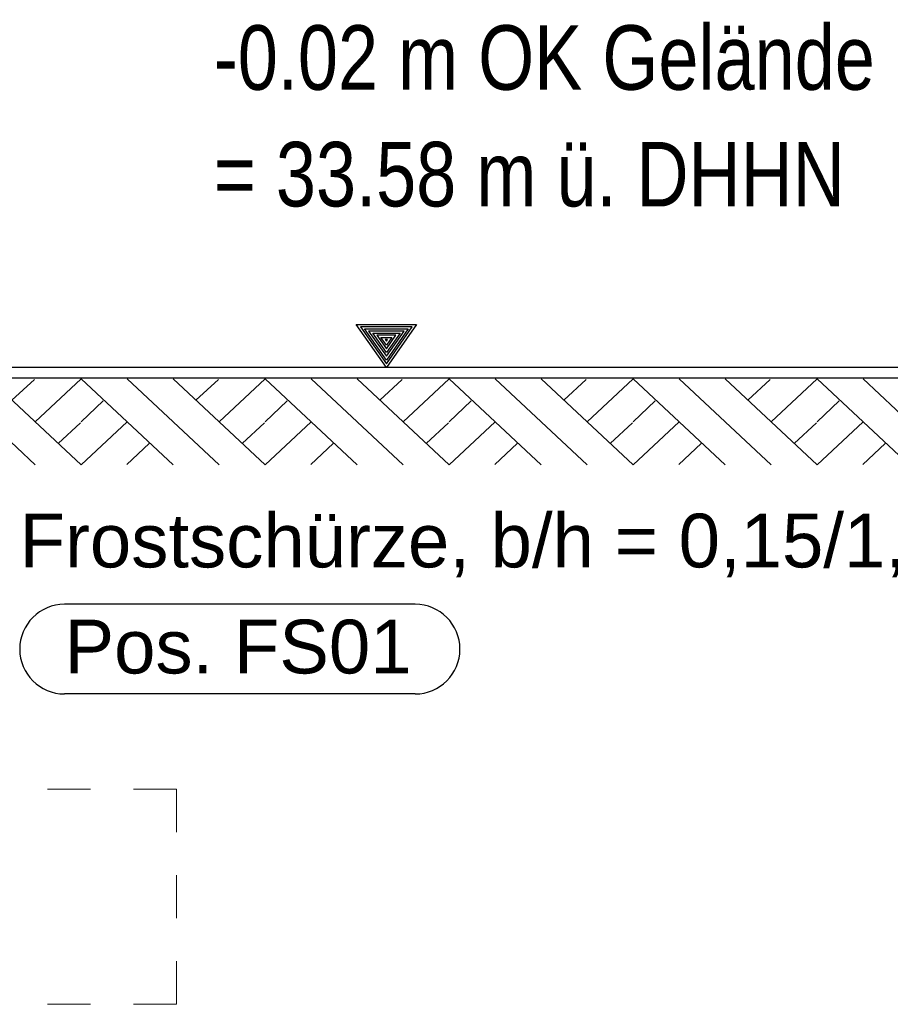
# Model space of a CAD drawing. Header units: metres. Extents: x 1314 to 1415, y -87 to -52.
# Tile 47 of 256: x 1332.93 to 1334.95, y -82.79 to -80.5. Entities that reach past the tile are written whole.
import ezdxf

# ---------------------------------------------------------------- set-up
doc = ezdxf.new("R2010")
doc.units = ezdxf.units.M
doc.linetypes.add('AUSGEZOGEN', pattern=[0])
doc.linetypes.add('VERDECKT2_S2', pattern=[0.15, 0.1, -0.05])
for name, color, linetype, lineweight in [('XR$2$Allgemein', 4, 'AUSGEZOGEN', 13), ('XR$2$Wand', 1, 'AUSGEZOGEN', 50), ('XR$3$Beschriften', 4, 'AUSGEZOGEN', 13), ('XR$3$Maßlinie 1_50', 7, 'AUSGEZOGEN', 25), ('XR$3$Text 1_100', 3, 'AUSGEZOGEN', 18), ('XR$4$Design', 4, 'AUSGEZOGEN', 13)]:
    doc.layers.add(name, color=color, linetype=linetype, lineweight=lineweight)
doc.styles.add('ARIAL', font='arial.ttf')

# ---------------------------------------------------------------- blocks, each defined once
blk = doc.blocks.new('NSY145')
at = {"color": 0, "linetype": 'ByBlock', "lineweight": -2}
for p, q in [((-0.035, 0.05), (0, 0.05)), ((0, 0), (-0.035, 0.05)), ((0.0302, 0.0475), (-0.0302, 0.0475)), ((-0.0302, 0.0475), (0, 0.0044)), ((0, 0.05), (0.035, 0.05)), ((0.035, 0.05), (0, 0)), ((0, 0.0044), (0.0302, 0.0475)), ((-0.0254, 0.045), (0, 0.045)), ((0, 0.0087), (-0.0254, 0.045)), ((0.0206, 0.0425), (-0.0206, 0.0425)), ((-0.0206, 0.0425), (0, 0.0131)), ((-0.0159, 0.04), (0, 0.04)), ((0, 0.0174), (-0.0159, 0.04)), ((0.011, 0.0375), (-0.011, 0.0375)), ((-0.011, 0.0375), (0, 0.0218)), ((-0.0063, 0.035), (0, 0.035)), ((0, 0.0261), (-0.0063, 0.035)), ((0, 0.045), (0.0254, 0.045)), ((0.0254, 0.045), (0, 0.0087)), ((0, 0.0131), (0.0206, 0.0425)), ((0, 0.04), (0.0159, 0.04)), ((0.0159, 0.04), (0, 0.0174)), ((0, 0.0218), (0.011, 0.0375)), ((0, 0.035), (0.0063, 0.035)), ((0.0063, 0.035), (0, 0.0261)), ((0.0014, 0.0325), (-0.0014, 0.0325)), ((-0.0014, 0.0325), (0, 0.0305)), ((0, 0.0305), (0.0014, 0.0325))]:
    blk.add_line(p, q, dxfattribs=at)
blk = doc.blocks.new('MUSTERELEMENT_61')
at = {"layer": 'XR$4$Design', "color": 52, "linetype": 'AUSGEZOGEN', "lineweight": 13, "transparency": 33554687}
for p, q in [((1332.6417, -81.3374), (1332.8556, -81.5374)), ((1332.7487, -81.3374), (1332.9626, -81.5374)), ((1332.8556, -81.3374), (1333.0696, -81.5374)), ((1332.9087, -81.3872), (1332.9609, -81.3386)), ((1332.9626, -81.4374), (1333.0696, -81.3374)), ((1333.0696, -81.3374), (1333.2835, -81.5374)), ((1333.1765, -81.3374), (1333.3905, -81.5374)), ((1333.2835, -81.3374), (1333.4974, -81.5374)), ((1333.3366, -81.3872), (1333.3888, -81.3386)), ((1333.3905, -81.4374), (1333.4974, -81.3374)), ((1333.4974, -81.3374), (1333.7114, -81.5374)), ((1333.6044, -81.3374), (1333.8183, -81.5374)), ((1333.7114, -81.3374), (1333.9253, -81.5374)), ((1333.7644, -81.3872), (1333.8166, -81.3386)), ((1333.8183, -81.4374), (1333.9253, -81.3374)), ((1333.9253, -81.3374), (1334.1392, -81.5374)), ((1334.0323, -81.3374), (1334.2462, -81.5374)), ((1334.1392, -81.3374), (1334.3532, -81.5374)), ((1334.1923, -81.3872), (1334.2445, -81.3386)), ((1334.2462, -81.4374), (1334.3532, -81.3374)), ((1334.3532, -81.3374), (1334.5671, -81.5374)), ((1334.4601, -81.3374), (1334.6741, -81.5374)), ((1334.5671, -81.3374), (1334.781, -81.5374)), ((1334.6202, -81.3872), (1334.6724, -81.3386)), ((1334.6741, -81.4374), (1334.781, -81.3374)), ((1334.781, -81.3374), (1334.995, -81.5374)), ((1334.888, -81.3374), (1335.1019, -81.5374)), ((1334.995, -81.3374), (1335.2089, -81.5374)), ((1335.048, -81.3872), (1335.1002, -81.3386)), ((1335.1019, -81.4374), (1335.2089, -81.3374)), ((1335.2089, -81.3374), (1335.4228, -81.5374)), ((1335.3159, -81.3374), (1335.5298, -81.5374)), ((1335.4228, -81.3374), (1335.6368, -81.5374)), ((1335.4759, -81.3872), (1335.5281, -81.3386)), ((1335.5298, -81.4374), (1335.6368, -81.3374)), ((1335.6368, -81.3374), (1335.6368, -81.3374)), ((1332.6417, -81.4374), (1332.6935, -81.3888)), ((1333.0696, -81.4374), (1333.1213, -81.3888)), ((1333.4974, -81.4374), (1333.5492, -81.3888)), ((1333.9253, -81.4374), (1333.9771, -81.3888)), ((1334.3532, -81.4374), (1334.4049, -81.3888)), ((1334.781, -81.4374), (1334.8328, -81.3888)), ((1335.2089, -81.4374), (1335.2607, -81.3888)), ((1332.6417, -81.5374), (1332.7487, -81.4374)), ((1333.0165, -81.4876), (1333.0683, -81.4392)), ((1333.0696, -81.5374), (1333.1765, -81.4374)), ((1333.4444, -81.4876), (1333.4962, -81.4392)), ((1333.4974, -81.5374), (1333.6044, -81.4374)), ((1333.8722, -81.4876), (1333.924, -81.4392)), ((1333.9253, -81.5374), (1334.0323, -81.4374)), ((1334.3001, -81.4876), (1334.3519, -81.4392)), ((1334.3532, -81.5374), (1334.4601, -81.4374)), ((1334.728, -81.4876), (1334.7798, -81.4392)), ((1334.781, -81.5374), (1334.888, -81.4374)), ((1335.1558, -81.4876), (1335.2076, -81.4392)), ((1335.2089, -81.5374), (1335.3159, -81.4374)), ((1335.5837, -81.4876), (1335.6355, -81.4392)), ((1335.6368, -81.4374), (1335.6368, -81.4374)), ((1332.7482, -81.5364), (1332.8, -81.4878)), ((1333.1761, -81.5364), (1333.2279, -81.4878)), ((1333.604, -81.5364), (1333.6557, -81.4878)), ((1334.0318, -81.5364), (1334.0836, -81.4878)), ((1334.4597, -81.5364), (1334.5115, -81.4878)), ((1334.8876, -81.5364), (1334.9393, -81.4878)), ((1335.3154, -81.5364), (1335.3672, -81.4878)), ((1335.6368, -81.5374), (1335.6368, -81.5374))]:
    blk.add_line(p, q, dxfattribs=at)

msp = doc.modelspace()

# ---------------------------------------------------------------- linework, layer by layer
at = {"layer": 'XR$2$Allgemein', "color": 4, "linetype": 'VERDECKT2_S2', "lineweight": 13, "transparency": 33554687}
for p, q in [((1333.2917, -82.2911), (1331.2917, -82.2911)), ((1333.2917, -82.7911), (1333.2917, -82.2911)), ((1333.2917, -82.7911), (1331.2917, -82.7911))]:
    msp.add_line(p, q, dxfattribs=at)
at = {"layer": 'XR$2$Wand', "color": 1, "linetype": 'AUSGEZOGEN', "lineweight": 25, "transparency": 33554687}
for p, q in [((1335.6368, -81.3111), (1332.6417, -81.3111)), ((1335.6368, -81.3361), (1332.6417, -81.3361))]:
    msp.add_line(p, q, dxfattribs=at)
at = {"layer": 'XR$3$Maßlinie 1_50', "color": 7, "linetype": 'AUSGEZOGEN', "lineweight": 25, "transparency": 33554687}
for p, q in [((1333.8464, -81.8614), (1333.0311, -81.8614)), ((1333.8464, -82.0697), (1333.0311, -82.0697))]:
    msp.add_line(p, q, dxfattribs=at)
for centre, start, end in [((1333.0311, -81.9656), 90, 270), ((1333.8464, -81.9656), 270, 90)]:
    msp.add_arc(centre, 0.1042, start, end, dxfattribs=at)

# ---------------------------------------------------------------- block references
at = {"layer": 'XR$3$Beschriften', "color": 3, "lineweight": 25, "transparency": 33554687, "xscale": 1.999999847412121, "yscale": 1.999999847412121, "zscale": 1.999999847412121}
msp.add_blockref('NSY145', (1333.7795, -81.3111), dxfattribs=at)
at = {"layer": 'XR$4$Design', "color": 52, "linetype": 'AUSGEZOGEN', "lineweight": 13, "transparency": 33554687}
msp.add_blockref('MUSTERELEMENT_61', (0, 0), dxfattribs=at)

# ---------------------------------------------------------------- texts
at = {"layer": 'XR$3$Maßlinie 1_50', "color": 7, "linetype": 'AUSGEZOGEN', "lineweight": 25, "transparency": 33554687, "char_height": 0.125, "attachment_point": 7, "style": 'ARIAL'}
for s, insert, width in [('\\W0.99;Frostschürze, b/h = 0,15/1,30m', (1332.9269, -81.7989), 2.483305), ('\\W0.99;Pos. FS01', (1333.0311, -82.0239), 0.877044)]:
    msp.add_mtext(s, dxfattribs=dict(at, insert=insert, width=width))
at = {"layer": 'XR$3$Text 1_100', "color": 3, "linetype": 'AUSGEZOGEN', "lineweight": 25, "transparency": 33554687, "insert": (1333.3782, -80.5154), "char_height": 0.15, "width": 1.602159, "attachment_point": 1, "line_spacing_factor": 1.084337, "style": 'ARIAL'}
msp.add_mtext('\\A1;{\\fArial|i0|b0;\\H0.150000;\\W0.800000;\\C3;-0.02 m OK Gelände}\\P{\\fArial|i0|b0;\\H0.150000;\\W0.800000;\\C3;= 33.58 m ü. DHHN}\\P', dxfattribs=at)

doc.saveas('drawing.dxf')
